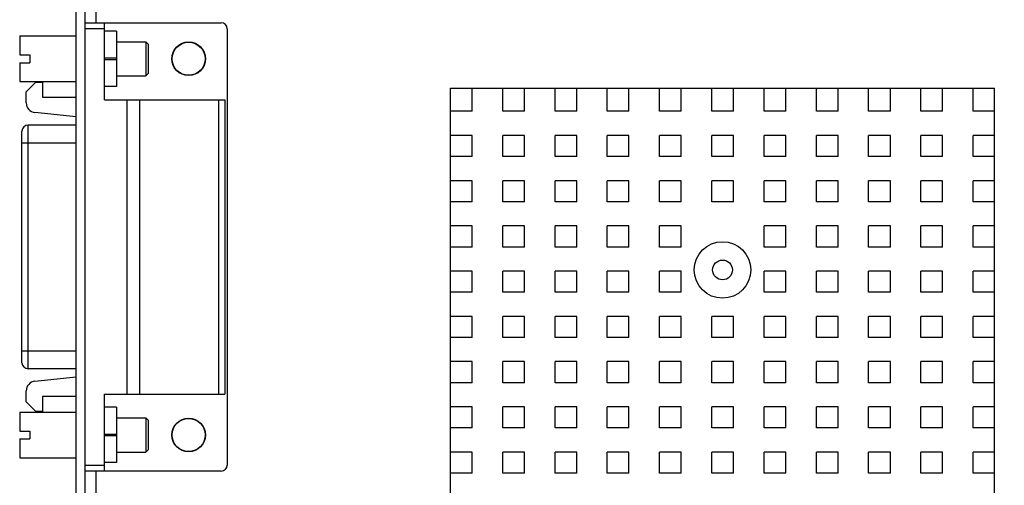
# Model space of a CAD drawing. Header units: inches. Extents: x 0.2 to 16.8, y 0.1 to 10.8.
# Tile 12 of 15: x 7.8 to 11, y 6.8 to 8.3. Entities that reach past the tile are written whole.
import ezdxf

# ---------------------------------------------------------------- set-up
doc = ezdxf.new("R2010")
doc.units = ezdxf.units.IN
doc.header["$LTSCALE"] = 0.935
doc.header["$MEASUREMENT"] = 0
doc.layers.get('0').update_dxf_attribs({"linetype": 'CONTINUOUS'})
doc.layers.add('DIMENSIONS', color=7, linetype='CONTINUOUS')
doc.styles.get("Standard").update_dxf_attribs({"font": 'txt', "width": 0.8})
doc.dimstyles.new('DIMSTYLE_1', dxfattribs={"dimtxt": 0.125, "dimasz": 0.18, "dimexe": 0.18, "dimexo": 0.0625, "dimgap": 0.09, "dimtad": 0, "dimtih": 1, "dimtoh": 1, "dimdec": 3, "dimzin": 4, "dimdsep": 46, "dimtxsty": 'STANDARD', "dimblk": '_FILLED', "dimblk1": '_FILLED', "dimblk2": '_FILLED', "dimcen": 0.09, "dimadec": 0, "dimazin": 0, "dimtp": 0.01, "dimtm": 0.01, "dimtfac": 1, "dimtdec": 3, "dimtofl": 0, "dimtmove": 0, "dimatfit": 3, "dimldrblk": '_FILLED', "dimfxl": 1, "dimtolj": 1, "dimtzin": 4, "dimarcsym": 0})

# ---------------------------------------------------------------- blocks, each defined once
blk = doc.blocks.new('_FILLED')
at = {"color": 0, "linetype": 'BYBLOCK'}
blk.add_solid([(0, 0), (-1, 0.174), (-1, -0.174)], dxfattribs=at)
blk = doc.blocks.new('*D5')
at = {"layer": 'DIMENSIONS', "color": 2, "linetype": 'CONTINUOUS'}
for p, q in [((14.8251, 9.0038), (16.0728, 9.0038)), ((15.9478, 9.0038), (15.9478, 6.9734)), ((15.9478, 4.6278), (15.9478, 6.7234)), ((10.8124, 4.6278), (16.0728, 4.6278))]:
    blk.add_line(p, q, dxfattribs=at)
at = {"layer": 'DIMENSIONS', "color": 2, "linetype": 'CONTINUOUS', "xscale": 0.18, "yscale": 0.18, "zscale": 0.18}
for p, rotation in [((15.9478, 9.0038), 90), ((15.9478, 4.6278), 270)]:
    blk.add_blockref('_FILLED', p, dxfattribs=dict(at, rotation=rotation))
at = {"layer": 'DIMENSIONS', "color": 2, "linetype": 'CONTINUOUS', "width": 0.8}
for s, p in [('4.376', (15.2353, 6.7859)), ('[', (15.8603, 6.7859)), ('111.15', (15.9603, 6.7859)), (']', (16.5603, 6.7859))]:
    blk.add_text(s, height=0.125, dxfattribs=at).set_placement(p)

msp = doc.modelspace()

# ---------------------------------------------------------------- linework, layer by layer
at = {"color": 7, "linetype": 'CONTINUOUS'}
for p, q in [((8.0451, 9.0038), (8.0451, 8.3027)), ((7.9801, 4.2306), (7.9801, 8.7146)), ((8.0101, 4.2306), (8.0101, 8.7146)), ((8.0101, 8.3027), (8.455, 8.3027)), ((8.0731, 8.283), (8.0101, 8.283)), ((8.0731, 8.0508), (8.0731, 8.3027)), ((8.4747, 8.283), (8.4747, 6.8555)), ((7.7959, 8.2594), (7.7959, 8.1974)), ((7.7959, 8.2594), (7.9801, 8.2594)), ((8.1125, 8.2752), (8.0731, 8.2752)), ((8.1125, 8.2752), (8.1125, 8.0941)), ((8.1125, 8.2406), (8.2085, 8.2406)), ((8.2085, 8.2406), (8.2085, 8.1286)), ((8.2085, 8.2406), (8.2163, 8.2327)), ((8.2163, 8.2327), (8.2163, 8.1365)), ((7.7959, 8.1974), (7.8293, 8.1974)), ((7.8293, 8.1974), (7.8293, 8.1718)), ((8.1125, 8.1866), (8.0731, 8.1866)), ((8.0731, 8.1827), (8.1125, 8.1827)), ((7.7959, 8.1718), (7.7959, 8.1098)), ((7.7959, 8.1718), (7.8293, 8.1718)), ((8.1125, 8.1286), (8.2085, 8.1286)), ((8.2085, 8.1286), (8.2163, 8.1365)), ((7.7959, 8.1098), (7.9801, 8.1098)), ((7.8172, 8.0764), (7.8487, 8.1079)), ((7.8487, 8.1079), (7.8703, 8.1079)), ((7.8703, 8.1079), (7.8703, 8.0586)), ((8.1125, 8.0941), (8.0731, 8.0941)), ((9.2051, 5.3488), (9.2051, 8.0888)), ((9.2051, 8.0888), (10.9851, 8.0888)), ((9.2761, 8.0128), (9.2761, 8.0888)), ((9.3761, 8.0128), (9.3761, 8.0888)), ((9.4471, 8.0128), (9.4471, 8.0888)), ((9.5471, 8.0128), (9.5471, 8.0888)), ((9.6181, 8.0128), (9.6181, 8.0888)), ((9.7181, 8.0128), (9.7181, 8.0888)), ((9.7891, 8.0128), (9.7891, 8.0888)), ((9.8891, 8.0128), (9.8891, 8.0888)), ((9.9601, 8.0128), (9.9601, 8.0888)), ((10.0601, 8.0128), (10.0601, 8.0888)), ((10.1311, 8.0128), (10.1311, 8.0888)), ((10.2311, 8.0128), (10.2311, 8.0888)), ((10.3021, 8.0128), (10.3021, 8.0888)), ((10.4021, 8.0128), (10.4021, 8.0888)), ((10.4731, 8.0128), (10.4731, 8.0888)), ((10.5731, 8.0128), (10.5731, 8.0888)), ((10.6441, 8.0128), (10.6441, 8.0888)), ((10.7441, 8.0128), (10.7441, 8.0888)), ((10.8151, 8.0128), (10.8151, 8.0888)), ((10.9151, 8.0128), (10.9151, 8.0888)), ((10.9851, 5.3488), (10.9851, 8.0888)), ((7.8172, 8.0403), (7.8172, 8.0764)), ((7.8703, 8.0586), (7.9801, 8.0586)), ((8.0731, 8.0508), (8.4668, 8.0508)), ((8.1479, 7.0878), (8.1479, 8.0508)), ((8.1873, 8.0508), (8.1873, 7.0878)), ((8.4471, 7.0878), (8.4471, 8.0508)), ((8.4668, 8.0508), (8.4668, 7.0878)), ((7.9801, 7.9949), (7.8454, 8.009)), ((9.2761, 8.0128), (9.2051, 8.0128)), ((9.4471, 8.0128), (9.3761, 8.0128)), ((9.6181, 8.0128), (9.5471, 8.0128)), ((9.7891, 8.0128), (9.7181, 8.0128)), ((9.9601, 8.0128), (9.8891, 8.0128)), ((10.1311, 8.0128), (10.0601, 8.0128)), ((10.3021, 8.0128), (10.2311, 8.0128)), ((10.4731, 8.0128), (10.4021, 8.0128)), ((10.6441, 8.0128), (10.5731, 8.0128)), ((10.8151, 8.0128), (10.7441, 8.0128)), ((10.9851, 8.0128), (10.9151, 8.0128)), ((7.8231, 7.1708), (7.8231, 7.9677)), ((7.9801, 7.9677), (7.8231, 7.9677)), ((7.8034, 7.1905), (7.8034, 7.948)), ((9.2761, 7.9338), (9.2051, 7.9338)), ((9.2761, 7.8648), (9.2761, 7.9338)), ((9.3761, 7.8648), (9.3761, 7.9338)), ((9.4471, 7.9338), (9.3761, 7.9338)), ((9.4471, 7.8648), (9.4471, 7.9338)), ((9.5471, 7.8648), (9.5471, 7.9338)), ((9.6181, 7.9338), (9.5471, 7.9338)), ((9.6181, 7.8648), (9.6181, 7.9338)), ((9.7181, 7.8648), (9.7181, 7.9338)), ((9.7891, 7.9338), (9.7181, 7.9338)), ((9.7891, 7.8648), (9.7891, 7.9338)), ((9.8891, 7.8648), (9.8891, 7.9338)), ((9.9601, 7.9338), (9.8891, 7.9338)), ((9.9601, 7.8648), (9.9601, 7.9338)), ((10.0601, 7.8648), (10.0601, 7.9338)), ((10.1311, 7.9338), (10.0601, 7.9338)), ((10.1311, 7.8648), (10.1311, 7.9338)), ((10.2311, 7.8648), (10.2311, 7.9338)), ((10.3021, 7.9338), (10.2311, 7.9338)), ((10.3021, 7.8648), (10.3021, 7.9338)), ((10.4021, 7.8648), (10.4021, 7.9338)), ((10.4731, 7.9338), (10.4021, 7.9338)), ((10.4731, 7.8648), (10.4731, 7.9338)), ((10.5731, 7.8648), (10.5731, 7.9338)), ((10.6441, 7.9338), (10.5731, 7.9338)), ((10.6441, 7.8648), (10.6441, 7.9338)), ((10.7441, 7.8648), (10.7441, 7.9338)), ((10.8151, 7.9338), (10.7441, 7.9338)), ((10.8151, 7.8648), (10.8151, 7.9338)), ((10.9151, 7.8648), (10.9151, 7.9338)), ((10.9851, 7.9338), (10.9151, 7.9338)), ((7.8034, 7.9098), (7.9801, 7.9098)), ((9.2761, 7.8648), (9.2051, 7.8648)), ((9.4471, 7.8648), (9.3761, 7.8648)), ((9.6181, 7.8648), (9.5471, 7.8648)), ((9.7891, 7.8648), (9.7181, 7.8648)), ((9.9601, 7.8648), (9.8891, 7.8648)), ((10.1311, 7.8648), (10.0601, 7.8648)), ((10.3021, 7.8648), (10.2311, 7.8648)), ((10.4731, 7.8648), (10.4021, 7.8648)), ((10.6441, 7.8648), (10.5731, 7.8648)), ((10.8151, 7.8648), (10.7441, 7.8648)), ((10.9851, 7.8648), (10.9151, 7.8648)), ((9.2761, 7.7858), (9.2051, 7.7858)), ((9.2761, 7.7168), (9.2761, 7.7858)), ((9.3761, 7.7168), (9.3761, 7.7858)), ((9.4471, 7.7858), (9.3761, 7.7858)), ((9.4471, 7.7168), (9.4471, 7.7858)), ((9.5471, 7.7168), (9.5471, 7.7858)), ((9.6181, 7.7858), (9.5471, 7.7858)), ((9.6181, 7.7168), (9.6181, 7.7858)), ((9.7181, 7.7168), (9.7181, 7.7858)), ((9.7891, 7.7858), (9.7181, 7.7858)), ((9.7891, 7.7168), (9.7891, 7.7858)), ((9.8891, 7.7168), (9.8891, 7.7858)), ((9.9601, 7.7858), (9.8891, 7.7858)), ((9.9601, 7.7168), (9.9601, 7.7858)), ((10.0601, 7.7168), (10.0601, 7.7858)), ((10.1311, 7.7858), (10.0601, 7.7858)), ((10.1311, 7.7168), (10.1311, 7.7858)), ((10.2311, 7.7168), (10.2311, 7.7858)), ((10.3021, 7.7858), (10.2311, 7.7858)), ((10.3021, 7.7168), (10.3021, 7.7858)), ((10.4021, 7.7168), (10.4021, 7.7858)), ((10.4731, 7.7858), (10.4021, 7.7858)), ((10.4731, 7.7168), (10.4731, 7.7858)), ((10.5731, 7.7168), (10.5731, 7.7858)), ((10.6441, 7.7858), (10.5731, 7.7858)), ((10.6441, 7.7168), (10.6441, 7.7858)), ((10.7441, 7.7168), (10.7441, 7.7858)), ((10.8151, 7.7858), (10.7441, 7.7858)), ((10.8151, 7.7168), (10.8151, 7.7858)), ((10.9151, 7.7168), (10.9151, 7.7858)), ((10.9851, 7.7858), (10.9151, 7.7858)), ((9.2761, 7.7168), (9.2051, 7.7168)), ((9.4471, 7.7168), (9.3761, 7.7168)), ((9.6181, 7.7168), (9.5471, 7.7168)), ((9.7891, 7.7168), (9.7181, 7.7168)), ((9.9601, 7.7168), (9.8891, 7.7168)), ((10.1311, 7.7168), (10.0601, 7.7168)), ((10.3021, 7.7168), (10.2311, 7.7168)), ((10.4731, 7.7168), (10.4021, 7.7168)), ((10.6441, 7.7168), (10.5731, 7.7168)), ((10.8151, 7.7168), (10.7441, 7.7168)), ((10.9851, 7.7168), (10.9151, 7.7168)), ((9.2761, 7.6378), (9.2051, 7.6378)), ((9.2761, 7.5688), (9.2761, 7.6378)), ((9.3761, 7.5688), (9.3761, 7.6378)), ((9.4471, 7.6378), (9.3761, 7.6378)), ((9.4471, 7.5688), (9.4471, 7.6378)), ((9.5471, 7.5688), (9.5471, 7.6378)), ((9.6181, 7.6378), (9.5471, 7.6378)), ((9.6181, 7.5688), (9.6181, 7.6378)), ((9.7181, 7.5688), (9.7181, 7.6378)), ((9.7891, 7.6378), (9.7181, 7.6378)), ((9.7891, 7.5688), (9.7891, 7.6378)), ((9.8891, 7.5688), (9.8891, 7.6378)), ((9.9601, 7.6378), (9.8891, 7.6378)), ((9.9601, 7.5688), (9.9601, 7.6378)), ((10.2311, 7.5688), (10.2311, 7.6378)), ((10.3021, 7.6378), (10.2311, 7.6378)), ((10.3021, 7.5688), (10.3021, 7.6378)), ((10.4021, 7.5688), (10.4021, 7.6378)), ((10.4731, 7.6378), (10.4021, 7.6378)), ((10.4731, 7.5688), (10.4731, 7.6378)), ((10.5731, 7.5688), (10.5731, 7.6378)), ((10.6441, 7.6378), (10.5731, 7.6378)), ((10.6441, 7.5688), (10.6441, 7.6378)), ((10.7441, 7.5688), (10.7441, 7.6378)), ((10.8151, 7.6378), (10.7441, 7.6378)), ((10.8151, 7.5688), (10.8151, 7.6378)), ((10.9151, 7.5688), (10.9151, 7.6378)), ((10.9851, 7.6378), (10.9151, 7.6378)), ((9.2761, 7.5688), (9.2051, 7.5688)), ((9.4471, 7.5688), (9.3761, 7.5688)), ((9.6181, 7.5688), (9.5471, 7.5688)), ((9.7891, 7.5688), (9.7181, 7.5688)), ((9.9601, 7.5688), (9.8891, 7.5688)), ((10.3021, 7.5688), (10.2311, 7.5688)), ((10.4731, 7.5688), (10.4021, 7.5688)), ((10.6441, 7.5688), (10.5731, 7.5688)), ((10.8151, 7.5688), (10.7441, 7.5688)), ((10.9851, 7.5688), (10.9151, 7.5688)), ((9.2761, 7.4898), (9.2051, 7.4898)), ((9.2761, 7.4208), (9.2761, 7.4898)), ((9.3761, 7.4208), (9.3761, 7.4898)), ((9.4471, 7.4898), (9.3761, 7.4898)), ((9.4471, 7.4208), (9.4471, 7.4898)), ((9.5471, 7.4208), (9.5471, 7.4898)), ((9.6181, 7.4898), (9.5471, 7.4898)), ((9.6181, 7.4208), (9.6181, 7.4898)), ((9.7181, 7.4208), (9.7181, 7.4898)), ((9.7891, 7.4898), (9.7181, 7.4898)), ((9.7891, 7.4208), (9.7891, 7.4898)), ((9.8891, 7.4208), (9.8891, 7.4898)), ((9.9601, 7.4898), (9.8891, 7.4898)), ((9.9601, 7.4208), (9.9601, 7.4898)), ((10.2311, 7.4208), (10.2311, 7.4898)), ((10.3021, 7.4898), (10.2311, 7.4898)), ((10.3021, 7.4208), (10.3021, 7.4898)), ((10.4021, 7.4208), (10.4021, 7.4898)), ((10.4731, 7.4898), (10.4021, 7.4898)), ((10.4731, 7.4208), (10.4731, 7.4898)), ((10.5731, 7.4208), (10.5731, 7.4898)), ((10.6441, 7.4898), (10.5731, 7.4898)), ((10.6441, 7.4208), (10.6441, 7.4898)), ((10.7441, 7.4208), (10.7441, 7.4898)), ((10.8151, 7.4898), (10.7441, 7.4898)), ((10.8151, 7.4208), (10.8151, 7.4898)), ((10.9151, 7.4208), (10.9151, 7.4898)), ((10.9851, 7.4898), (10.9151, 7.4898)), ((9.2761, 7.4208), (9.2051, 7.4208)), ((9.4471, 7.4208), (9.3761, 7.4208)), ((9.6181, 7.4208), (9.5471, 7.4208)), ((9.7891, 7.4208), (9.7181, 7.4208)), ((9.9601, 7.4208), (9.8891, 7.4208)), ((10.3021, 7.4208), (10.2311, 7.4208)), ((10.4731, 7.4208), (10.4021, 7.4208)), ((10.6441, 7.4208), (10.5731, 7.4208)), ((10.8151, 7.4208), (10.7441, 7.4208)), ((10.9851, 7.4208), (10.9151, 7.4208)), ((9.2761, 7.3418), (9.2051, 7.3418)), ((9.2761, 7.2728), (9.2761, 7.3418)), ((9.3761, 7.2728), (9.3761, 7.3418)), ((9.4471, 7.3418), (9.3761, 7.3418)), ((9.4471, 7.2728), (9.4471, 7.3418)), ((9.5471, 7.2728), (9.5471, 7.3418)), ((9.6181, 7.3418), (9.5471, 7.3418)), ((9.6181, 7.2728), (9.6181, 7.3418)), ((9.7181, 7.2728), (9.7181, 7.3418)), ((9.7891, 7.3418), (9.7181, 7.3418)), ((9.7891, 7.2728), (9.7891, 7.3418)), ((9.8891, 7.2728), (9.8891, 7.3418)), ((9.9601, 7.3418), (9.8891, 7.3418)), ((9.9601, 7.2728), (9.9601, 7.3418)), ((10.0601, 7.2728), (10.0601, 7.3418)), ((10.1311, 7.3418), (10.0601, 7.3418)), ((10.1311, 7.2728), (10.1311, 7.3418)), ((10.2311, 7.2728), (10.2311, 7.3418)), ((10.3021, 7.3418), (10.2311, 7.3418)), ((10.3021, 7.2728), (10.3021, 7.3418)), ((10.4021, 7.2728), (10.4021, 7.3418)), ((10.4731, 7.3418), (10.4021, 7.3418)), ((10.4731, 7.2728), (10.4731, 7.3418)), ((10.5731, 7.2728), (10.5731, 7.3418)), ((10.6441, 7.3418), (10.5731, 7.3418)), ((10.6441, 7.2728), (10.6441, 7.3418)), ((10.7441, 7.2728), (10.7441, 7.3418)), ((10.8151, 7.3418), (10.7441, 7.3418)), ((10.8151, 7.2728), (10.8151, 7.3418)), ((10.9151, 7.2728), (10.9151, 7.3418)), ((10.9851, 7.3418), (10.9151, 7.3418)), ((9.2761, 7.2728), (9.2051, 7.2728)), ((9.4471, 7.2728), (9.3761, 7.2728)), ((9.6181, 7.2728), (9.5471, 7.2728)), ((9.7891, 7.2728), (9.7181, 7.2728)), ((9.9601, 7.2728), (9.8891, 7.2728)), ((10.1311, 7.2728), (10.0601, 7.2728)), ((10.3021, 7.2728), (10.2311, 7.2728)), ((10.4731, 7.2728), (10.4021, 7.2728)), ((10.6441, 7.2728), (10.5731, 7.2728)), ((10.8151, 7.2728), (10.7441, 7.2728)), ((10.9851, 7.2728), (10.9151, 7.2728)), ((7.8034, 7.2287), (7.9801, 7.2287)), ((9.2761, 7.1938), (9.2051, 7.1938)), ((9.2761, 7.1248), (9.2761, 7.1938)), ((9.3761, 7.1248), (9.3761, 7.1938)), ((9.4471, 7.1938), (9.3761, 7.1938)), ((9.4471, 7.1248), (9.4471, 7.1938)), ((9.5471, 7.1248), (9.5471, 7.1938)), ((9.6181, 7.1938), (9.5471, 7.1938)), ((9.6181, 7.1248), (9.6181, 7.1938)), ((9.7181, 7.1248), (9.7181, 7.1938)), ((9.7891, 7.1938), (9.7181, 7.1938)), ((9.7891, 7.1248), (9.7891, 7.1938)), ((9.8891, 7.1248), (9.8891, 7.1938)), ((9.9601, 7.1938), (9.8891, 7.1938)), ((9.9601, 7.1248), (9.9601, 7.1938)), ((10.0601, 7.1248), (10.0601, 7.1938)), ((10.1311, 7.1938), (10.0601, 7.1938)), ((10.1311, 7.1248), (10.1311, 7.1938)), ((10.2311, 7.1248), (10.2311, 7.1938)), ((10.3021, 7.1938), (10.2311, 7.1938)), ((10.3021, 7.1248), (10.3021, 7.1938)), ((10.4021, 7.1248), (10.4021, 7.1938)), ((10.4731, 7.1938), (10.4021, 7.1938)), ((10.4731, 7.1248), (10.4731, 7.1938)), ((10.5731, 7.1248), (10.5731, 7.1938)), ((10.6441, 7.1938), (10.5731, 7.1938)), ((10.6441, 7.1248), (10.6441, 7.1938)), ((10.7441, 7.1248), (10.7441, 7.1938)), ((10.8151, 7.1938), (10.7441, 7.1938)), ((10.8151, 7.1248), (10.8151, 7.1938)), ((10.9151, 7.1248), (10.9151, 7.1938)), ((10.9851, 7.1938), (10.9151, 7.1938)), ((7.9801, 7.1708), (7.8231, 7.1708)), ((7.8454, 7.1295), (7.9801, 7.1437)), ((9.2761, 7.1248), (9.2051, 7.1248)), ((9.4471, 7.1248), (9.3761, 7.1248)), ((9.6181, 7.1248), (9.5471, 7.1248)), ((9.7891, 7.1248), (9.7181, 7.1248)), ((9.9601, 7.1248), (9.8891, 7.1248)), ((10.1311, 7.1248), (10.0601, 7.1248)), ((10.3021, 7.1248), (10.2311, 7.1248)), ((10.4731, 7.1248), (10.4021, 7.1248)), ((10.6441, 7.1248), (10.5731, 7.1248)), ((10.8151, 7.1248), (10.7441, 7.1248)), ((10.9851, 7.1248), (10.9151, 7.1248)), ((7.8172, 7.0622), (7.8172, 7.0982)), ((8.0731, 6.8358), (8.0731, 7.0878)), ((8.0731, 7.0878), (8.4668, 7.0878)), ((7.8487, 7.0307), (7.8172, 7.0622)), ((7.8703, 7.0799), (7.8703, 7.0307)), ((7.9801, 7.0799), (7.8703, 7.0799)), ((7.7959, 7.0287), (7.7959, 6.9667)), ((7.7959, 7.0287), (7.9801, 7.0287)), ((7.8703, 7.0307), (7.8487, 7.0307)), ((8.1125, 7.0445), (8.0731, 7.0445)), ((8.1125, 7.0445), (8.1125, 6.8634)), ((9.2761, 7.0458), (9.2051, 7.0458)), ((9.2761, 6.9768), (9.2761, 7.0458)), ((9.3761, 6.9768), (9.3761, 7.0458)), ((9.4471, 7.0458), (9.3761, 7.0458)), ((9.4471, 6.9768), (9.4471, 7.0458)), ((9.5471, 6.9768), (9.5471, 7.0458)), ((9.6181, 7.0458), (9.5471, 7.0458)), ((9.6181, 6.9768), (9.6181, 7.0458)), ((9.7181, 6.9768), (9.7181, 7.0458)), ((9.7891, 7.0458), (9.7181, 7.0458)), ((9.7891, 6.9768), (9.7891, 7.0458)), ((9.8891, 6.9768), (9.8891, 7.0458)), ((9.9601, 7.0458), (9.8891, 7.0458)), ((9.9601, 6.9768), (9.9601, 7.0458)), ((10.0601, 6.9768), (10.0601, 7.0458)), ((10.1311, 7.0458), (10.0601, 7.0458)), ((10.1311, 6.9768), (10.1311, 7.0458)), ((10.2311, 6.9768), (10.2311, 7.0458)), ((10.3021, 7.0458), (10.2311, 7.0458)), ((10.3021, 6.9768), (10.3021, 7.0458)), ((10.4021, 6.9768), (10.4021, 7.0458)), ((10.4731, 7.0458), (10.4021, 7.0458)), ((10.4731, 6.9768), (10.4731, 7.0458)), ((10.5731, 6.9768), (10.5731, 7.0458)), ((10.6441, 7.0458), (10.5731, 7.0458)), ((10.6441, 6.9768), (10.6441, 7.0458)), ((10.7441, 6.9768), (10.7441, 7.0458)), ((10.8151, 7.0458), (10.7441, 7.0458)), ((10.8151, 6.9768), (10.8151, 7.0458)), ((10.9151, 6.9768), (10.9151, 7.0458)), ((10.9851, 7.0458), (10.9151, 7.0458)), ((8.1125, 7.0099), (8.2085, 7.0099)), ((8.2085, 7.0099), (8.2085, 6.8979)), ((8.2085, 7.0099), (8.2163, 7.002)), ((8.2163, 7.002), (8.2163, 6.9058)), ((7.7959, 6.9667), (7.8293, 6.9667)), ((7.8293, 6.9667), (7.8293, 6.9411)), ((9.2761, 6.9768), (9.2051, 6.9768)), ((9.4471, 6.9768), (9.3761, 6.9768)), ((9.6181, 6.9768), (9.5471, 6.9768)), ((9.7891, 6.9768), (9.7181, 6.9768)), ((9.9601, 6.9768), (9.8891, 6.9768)), ((10.1311, 6.9768), (10.0601, 6.9768)), ((10.3021, 6.9768), (10.2311, 6.9768)), ((10.4731, 6.9768), (10.4021, 6.9768)), ((10.6441, 6.9768), (10.5731, 6.9768)), ((10.8151, 6.9768), (10.7441, 6.9768)), ((10.9851, 6.9768), (10.9151, 6.9768)), ((7.7959, 6.9411), (7.7959, 6.8791)), ((7.7959, 6.9411), (7.8293, 6.9411)), ((8.1125, 6.9559), (8.0731, 6.9559)), ((8.0731, 6.9519), (8.1125, 6.9519)), ((8.1125, 6.8979), (8.2085, 6.8979)), ((8.2085, 6.8979), (8.2163, 6.9058)), ((9.2761, 6.8978), (9.2051, 6.8978)), ((9.2761, 6.8288), (9.2761, 6.8978)), ((9.3761, 6.8288), (9.3761, 6.8978)), ((9.4471, 6.8978), (9.3761, 6.8978)), ((9.4471, 6.8288), (9.4471, 6.8978)), ((9.5471, 6.8288), (9.5471, 6.8978)), ((9.6181, 6.8978), (9.5471, 6.8978)), ((9.6181, 6.8288), (9.6181, 6.8978)), ((9.7181, 6.8288), (9.7181, 6.8978)), ((9.7891, 6.8978), (9.7181, 6.8978)), ((9.7891, 6.8288), (9.7891, 6.8978)), ((9.8891, 6.8288), (9.8891, 6.8978)), ((9.9601, 6.8978), (9.8891, 6.8978)), ((9.9601, 6.8288), (9.9601, 6.8978)), ((10.0601, 6.8288), (10.0601, 6.8978)), ((10.1311, 6.8978), (10.0601, 6.8978)), ((10.1311, 6.8288), (10.1311, 6.8978)), ((10.2311, 6.8288), (10.2311, 6.8978)), ((10.3021, 6.8978), (10.2311, 6.8978)), ((10.3021, 6.8288), (10.3021, 6.8978)), ((10.4021, 6.8288), (10.4021, 6.8978)), ((10.4731, 6.8978), (10.4021, 6.8978)), ((10.4731, 6.8288), (10.4731, 6.8978)), ((10.5731, 6.8288), (10.5731, 6.8978)), ((10.6441, 6.8978), (10.5731, 6.8978)), ((10.6441, 6.8288), (10.6441, 6.8978)), ((10.7441, 6.8288), (10.7441, 6.8978)), ((10.8151, 6.8978), (10.7441, 6.8978)), ((10.8151, 6.8288), (10.8151, 6.8978)), ((10.9151, 6.8288), (10.9151, 6.8978)), ((10.9851, 6.8978), (10.9151, 6.8978)), ((7.7959, 6.8791), (7.9801, 6.8791)), ((8.1125, 6.8634), (8.0731, 6.8634)), ((8.0101, 6.8555), (8.0731, 6.8555)), ((8.455, 6.8358), (8.0101, 6.8358)), ((8.0451, 6.8358), (8.0451, 6.6958)), ((9.2761, 6.8288), (9.2051, 6.8288)), ((9.4471, 6.8288), (9.3761, 6.8288)), ((9.6181, 6.8288), (9.5471, 6.8288)), ((9.7891, 6.8288), (9.7181, 6.8288)), ((9.9601, 6.8288), (9.8891, 6.8288)), ((10.1311, 6.8288), (10.0601, 6.8288)), ((10.3021, 6.8288), (10.2311, 6.8288)), ((10.4731, 6.8288), (10.4021, 6.8288)), ((10.6441, 6.8288), (10.5731, 6.8288)), ((10.8151, 6.8288), (10.7441, 6.8288)), ((10.9851, 6.8288), (10.9151, 6.8288))]:
    msp.add_line(p, q, dxfattribs=at)
for centre, radius in [((8.3485, 8.1846), 0.0551), ((8.3485, 8.1846), 0.0541), ((10.0951, 7.4938), 0.0925), ((10.0951, 7.4938), 0.0324), ((8.3485, 6.9539), 0.0551), ((8.3485, 6.9539), 0.0541)]:
    msp.add_circle(centre, radius, dxfattribs=at)
for centre, radius, start, end in [((8.455, 8.283), 0.0197, 0, 90), ((7.8487, 8.0403), 0.0315, 180, 264), ((7.8231, 7.948), 0.0197, 90, 180), ((7.8231, 7.1905), 0.0197, 180, 270), ((7.8487, 7.0982), 0.0315, 96, 180), ((8.455, 6.8555), 0.0197, 270, 360)]:
    msp.add_arc(centre, radius, start, end, dxfattribs=at)

# ---------------------------------------------------------------- dimensions: what is measured, and where the dimension line sits
at = {"layer": 'DIMENSIONS', "color": 2, "linetype": 'CONTINUOUS'}
dim = msp.add_linear_dim(base=(15.9478, 4.6278), p1=(14.8251, 9.0038), p2=(10.8124, 4.6278), angle=270, dimstyle='DIMSTYLE_1', dxfattribs=at)
dim.commit()
dim.dimension.update_dxf_attribs({"geometry": '*D5', "text_midpoint": (15.9478, 6.8484), "dimtype": 160})

doc.saveas('drawing.dxf')
